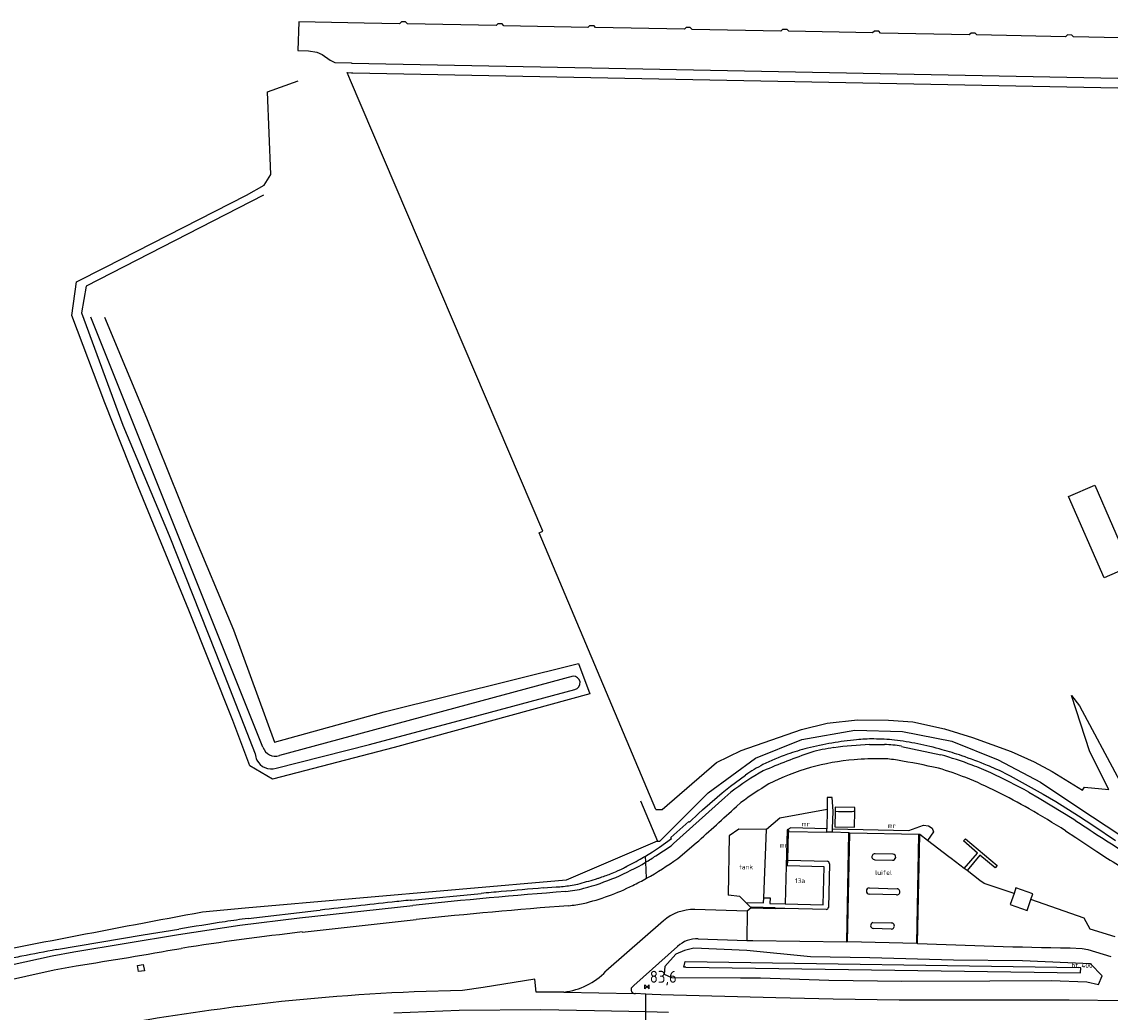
# Model space of a CAD drawing. Extents: x 145741 to 149421, y 457889 to 459999.
# Tile 56 of 84: x 147983 to 148211, y 459467 to 459675. Entities that reach past the tile are written whole.
import ezdxf

# ---------------------------------------------------------------- set-up
doc = ezdxf.new("R2010")
doc.units = 0
doc.header["$LTSCALE"] = 4
doc.layers.get('0').update_dxf_attribs({"linetype": 'CONTINUOUS'})
doc.styles.add('ISO', font='ISO')
doc.styles.get("Standard").update_dxf_attribs({"font": 'ISO'})

# ---------------------------------------------------------------- blocks, each defined once
blk = doc.blocks.new('kilometerpaal')
at = {"color": 0}
for p, q in [((-0.44, 0.44), (0.44, -0.44)), ((-0.44, -0.44), (-0.44, 0.44)), ((0.44, 0.44), (-0.44, -0.44)), ((0.44, -0.44), (0.44, 0.44))]:
    blk.add_line(p, q, dxfattribs=at)
at = {"color": 0, "style": 'ISO'}
blk.add_attdef('KILOMETERPAAL', (0.59, 0.87), '', height=2.5, dxfattribs=at)

msp = doc.modelspace()

# ---------------------------------------------------------------- linework, layer by layer
at = {"linetype": 'Continuous'}
for p, q in [((148040.75, 459675.36), (148040.58, 459669.31)), ((148054.49, 459675.09), (148040.75, 459675.36)), ((148061.93, 459674.94), (148054.49, 459675.09)), ((148062.33, 459675.32), (148061.93, 459674.94)), ((148063.19, 459675.31), (148062.33, 459675.32)), ((148063.6, 459674.91), (148063.19, 459675.31)), ((148082.22, 459674.54), (148063.6, 459674.91)), ((148082.59, 459674.9), (148082.22, 459674.54)), ((148083.52, 459674.89), (148082.59, 459674.9)), ((148083.87, 459674.52), (148083.52, 459674.89)), ((148101.49, 459674.16), (148083.87, 459674.52)), ((148101.85, 459674.51), (148101.49, 459674.16)), ((148102.81, 459674.5), (148101.85, 459674.51)), ((148103.15, 459674.14), (148102.81, 459674.5)), ((148121.79, 459673.79), (148103.15, 459674.14)), ((148122.14, 459674.15), (148121.79, 459673.79)), ((148123.05, 459674.15), (148122.14, 459674.15)), ((148123.45, 459673.75), (148123.05, 459674.15)), ((148142.08, 459673.4), (148123.45, 459673.75)), ((148142.45, 459673.75), (148142.08, 459673.4)), ((148143.39, 459673.73), (148142.45, 459673.75)), ((148143.74, 459673.36), (148143.39, 459673.73)), ((148161.37, 459673.01), (148143.74, 459673.36)), ((148161.75, 459673.38), (148161.37, 459673.01)), ((148162.65, 459673.37), (148161.75, 459673.38)), ((148163.04, 459672.99), (148162.65, 459673.37)), ((148181.66, 459672.62), (148163.04, 459672.99)), ((148182.05, 459672.99), (148181.66, 459672.62)), ((148182.94, 459672.97), (148182.05, 459672.99)), ((148183.3, 459672.6), (148182.94, 459672.97)), ((148201.93, 459672.22), (148183.3, 459672.6)), ((148202.31, 459672.59), (148201.93, 459672.22)), ((148203.24, 459672.57), (148202.31, 459672.59)), ((148203.61, 459672.2), (148203.24, 459672.57)), ((148222.23, 459671.82), (148203.61, 459672.2)), ((148040.58, 459669.31), (148042.81, 459669.25)), ((148042.81, 459669.25), (148044.56, 459668.98)), ((148044.56, 459668.98), (148045.67, 459668.47)), ((148045.67, 459668.47), (148047.34, 459667.28)), ((148047.34, 459667.28), (148048.31, 459666.77)), ((148048.31, 459666.77), (148051.81, 459666.75)), ((148051.81, 459666.75), (148051.81, 459666.62)), ((148051.81, 459666.62), (148098.78, 459665.72)), ((148050.92, 459664.66), (148051.82, 459664.61)), ((148051.65, 459663), (148050.92, 459664.66)), ((148051.82, 459664.61), (148052.1, 459664.61)), ((148052.1, 459664.61), (148250.7, 459660.74)), ((148098.78, 459665.72), (148222.91, 459663.32)), ((148034.2, 459660.6), (148040.63, 459662.94)), ((148092.08, 459568.26), (148051.65, 459663)), ((148034.88, 459643.23), (148034.2, 459660.6)), ((148033.48, 459640.97), (148034.88, 459643.23)), ((148029.79, 459638.88), (148033.48, 459640.97)), ((148033.36, 459638.9), (147996.09, 459619.77)), ((148000, 459623.72), (148029.79, 459638.88)), ((147994.05, 459620.66), (148000, 459623.72)), ((147993.04, 459613.58), (147994.05, 459620.66)), ((147996.09, 459619.77), (147995.09, 459614.15)), ((148000, 459595.26), (147993.04, 459613.58)), ((147995.09, 459614.15), (148003.77, 459590.55)), ((147999.92, 459613.28), (148008.77, 459592.1)), ((148033.23, 459522.82), (147997.03, 459613.24)), ((148006.98, 459577.59), (148000, 459595.26)), ((148003.77, 459590.55), (148013.51, 459567.34)), ((148008.77, 459592.1), (148017.96, 459569.1)), ((148017.66, 459551.63), (148006.98, 459577.59)), ((148202.56, 459575.55), (148208.06, 459577.95)), ((148208.06, 459577.95), (148215.53, 459560.81)), ((148210.03, 459558.42), (148202.56, 459575.55)), ((148017.96, 459569.1), (148027.01, 459547.51)), ((148091.28, 459567.93), (148092.08, 459568.26)), ((148115.8, 459509.75), (148091.28, 459567.93)), ((148013.51, 459567.34), (148023.32, 459542.63)), ((148215.53, 459560.81), (148210.03, 459558.42)), ((148026.92, 459528.46), (148017.66, 459551.63)), ((148027.01, 459547.51), (148035.66, 459523.88)), ((148023.32, 459542.63), (148031.59, 459521.41)), ((148058.73, 459530.29), (148099.56, 459540.45)), ((148099.56, 459540.45), (148101.93, 459534.02)), ((148098.39, 459537.76), (148036.68, 459521.07)), ((148101.93, 459534.02), (148060.79, 459522.77)), ((148076.35, 459528.91), (148098.79, 459534.97)), ((148207.02, 459521.88), (148203.19, 459533.72)), ((148203.19, 459533.72), (148204.88, 459531.52)), ((148204.88, 459531.52), (148213.33, 459515.69)), ((148035.66, 459523.88), (148058.73, 459530.29)), ((148055.62, 459523.43), (148076.35, 459528.91)), ((148030.44, 459518.89), (148026.92, 459528.46)), ((148133.76, 459522.15), (148146.4, 459526.58)), ((148146.4, 459526.58), (148151.84, 459527.85)), ((148146.51, 459524.48), (148157.61, 459526.4)), ((148151.84, 459527.85), (148158.16, 459528.55)), ((148157.61, 459526.4), (148167.63, 459526.16)), ((148158.16, 459528.55), (148164.68, 459528.53)), ((148164.68, 459528.53), (148169.83, 459528.18)), ((148169.83, 459528.18), (148176.46, 459526.71)), ((148176.46, 459526.71), (148182.37, 459524.88)), ((148136.75, 459520.53), (148146.51, 459524.48)), ((148167.63, 459526.16), (148178.02, 459524.07)), ((148178.02, 459524.07), (148187.74, 459520.16)), ((148182.37, 459524.88), (148190.45, 459521.91)), ((148060.79, 459522.77), (148035.2, 459516.09)), ((148035.98, 459518.41), (148055.62, 459523.43)), ((148128.52, 459519.64), (148133.76, 459522.15)), ((148160.72, 459523.38), (148163.84, 459523.4)), ((148167.42, 459523.01), (148175.69, 459521.26)), ((148190.45, 459521.91), (148195.33, 459519.76)), ((148211.04, 459513.97), (148207.02, 459521.88)), ((148117.14, 459509.73), (148128.52, 459519.64)), ((148126.78, 459513.21), (148136.75, 459520.53)), ((148187.74, 459520.16), (148196.68, 459515.45)), ((148195.33, 459519.76), (148199.13, 459517.73)), ((148035.2, 459516.09), (148030.44, 459518.89)), ((148189.02, 459517.42), (148190.24, 459516.78)), ((148199.13, 459517.73), (148205.47, 459513.79)), ((148131.52, 459514.65), (148134.67, 459516.97)), ((148190.24, 459516.78), (148197.23, 459512.98)), ((148196.68, 459515.45), (148204.72, 459510.09)), ((148116.62, 459503.1), (148126.78, 459513.21)), ((148128.68, 459512.33), (148129.76, 459513.24)), ((148129.76, 459513.24), (148131.52, 459514.65)), ((148130.29, 459512.28), (148131.57, 459513.38)), ((148194.21, 459513.37), (148196.34, 459512.14)), ((148197.23, 459512.98), (148199.88, 459511.44)), ((148205.47, 459513.79), (148205.89, 459514.46)), ((148205.89, 459514.46), (148211.04, 459513.97)), ((148119.54, 459502.56), (148130.29, 459512.28)), ((148125.62, 459509.68), (148128.68, 459512.33)), ((148132.72, 459510.38), (148133.7, 459511.2)), ((148151.84, 459512.24), (148151.82, 459509.76)), ((148152.84, 459512.26), (148151.84, 459512.24)), ((148153.08, 459509.36), (148152.84, 459512.26)), ((148196.34, 459512.14), (148203.63, 459507.7)), ((148199.88, 459511.44), (148204.66, 459508.4)), ((148115.8, 459509.75), (148117.14, 459509.73)), ((148122.91, 459507.09), (148124.77, 459508.9)), ((148124.77, 459508.9), (148125.62, 459509.68)), ((148151.82, 459509.76), (148141.89, 459507.93)), ((148151.82, 459509.76), (148151.77, 459505.69)), ((148152.93, 459505.66), (148153.08, 459509.36)), ((148153.46, 459509.35), (148153.39, 459506.08)), ((148153.48, 459510.24), (148153.46, 459509.35)), ((148157.64, 459510.15), (148153.48, 459510.24)), ((148157.55, 459505.99), (148157.62, 459509.37)), ((148157.62, 459509.37), (148157.64, 459510.15)), ((148204.66, 459508.4), (148207.83, 459506.3)), ((148204.72, 459510.09), (148213.29, 459504.44)), ((148118.92, 459503.87), (148122.74, 459507.2)), ((148122.74, 459507.2), (148122.91, 459507.09)), ((148141.89, 459507.93), (148139.05, 459505.55)), ((148144.19, 459505.85), (148143.38, 459505.45)), ((148151.77, 459505.69), (148144.19, 459505.85)), ((148153.39, 459506.08), (148157.55, 459505.99)), ((148169.01, 459505.32), (148172.05, 459506.41)), ((148172.05, 459506.41), (148173.11, 459506.29)), ((148173.11, 459506.29), (148173.91, 459505.79)), ((148173.91, 459505.79), (148174.15, 459505.02)), ((148207.83, 459506.3), (148212.43, 459503.21)), ((148116.57, 459501.79), (148119.06, 459503.63)), ((148119.06, 459503.63), (148118.92, 459503.87)), ((148131.22, 459504.17), (148130.97, 459491.74)), ((148133.27, 459505.61), (148131.22, 459504.17)), ((148139.05, 459505.55), (148133.27, 459505.61)), ((148138.49, 459491.19), (148139.05, 459505.55)), ((148143.38, 459505.45), (148143.18, 459497.88)), ((148143.38, 459505.45), (148143.7, 459505.46)), ((148143.54, 459499.11), (148143.69, 459505.12)), ((148143.7, 459505.46), (148143.69, 459505.12)), ((148143.69, 459505.12), (148151.74, 459504.97)), ((148151.74, 459504.97), (148151.77, 459505.69)), ((148152.93, 459504.94), (148151.74, 459504.97)), ((148152.93, 459504.94), (148152.93, 459505.66)), ((148152.93, 459505.66), (148169.01, 459505.32)), ((148156.38, 459504.8), (148152.93, 459504.94)), ((148155.92, 459481.89), (148156.38, 459504.8)), ((148156.1, 459481.88), (148156.56, 459504.79)), ((148156.56, 459504.79), (148156.38, 459504.8)), ((148171.11, 459504.5), (148156.56, 459504.79)), ((148170.64, 459481.57), (148171.11, 459504.5)), ((148170.82, 459481.57), (148171.29, 459504.49)), ((148171.29, 459504.49), (148171.11, 459504.5)), ((148172.9, 459503.22), (148171.29, 459504.49)), ((148174.15, 459505.02), (148172.9, 459503.22)), ((148180.46, 459503.14), (148180.87, 459503.53)), ((148180.87, 459503.53), (148187.55, 459497.95)), ((148201.92, 459505.26), (148204.09, 459503.87)), ((148204.09, 459503.87), (148208.46, 459500.89)), ((148116.07, 459503.07), (148096.95, 459494.89)), ((148115.07, 459500.82), (148116.57, 459501.79)), ((148115.82, 459499.99), (148118.99, 459502.1)), ((148116.07, 459503.07), (148116.14, 459503.1)), ((148116.14, 459503.1), (148116.62, 459503.1)), ((148118.99, 459502.1), (148119.54, 459502.56)), ((148120.4, 459499.46), (148124.27, 459502.7)), ((148177.4, 459499.8), (148172.9, 459503.22)), ((148183.38, 459500.55), (148180.46, 459503.14)), ((148113.6, 459499.95), (148115.07, 459500.82)), ((148113.67, 459498.64), (148113.6, 459499.95)), ((148143.5, 459497.87), (148143.54, 459499.11)), ((148143.54, 459499.11), (148151.83, 459498.87)), ((148161.83, 459499.17), (148165.51, 459499.07)), ((148165.65, 459500.36), (148161.88, 459500.42)), ((148177.89, 459499.42), (148177.4, 459499.8)), ((148180.64, 459497.31), (148177.89, 459499.42)), ((148180.64, 459497.31), (148183.38, 459500.55)), ((148183.93, 459500.11), (148181.22, 459496.88)), ((148187.13, 459497.47), (148183.93, 459500.11)), ((148208.46, 459500.89), (148210.74, 459499.42)), ((148113.84, 459495.27), (148113.67, 459498.64)), ((148143.17, 459497.88), (148142.98, 459489.87)), ((148143.18, 459497.88), (148143.17, 459497.88)), ((148143.5, 459497.87), (148143.18, 459497.88)), ((148151.16, 459497.71), (148143.5, 459497.87)), ((148150.98, 459489.69), (148151.16, 459497.71)), ((148152.3, 459498.34), (148152.07, 459489.16)), ((148181.22, 459496.88), (148180.64, 459497.31)), ((148183.93, 459494.79), (148181.22, 459496.88)), ((148187.55, 459497.95), (148187.13, 459497.47)), ((148096.95, 459494.89), (148029.45, 459488.99)), ((148184.83, 459494.14), (148183.93, 459494.79)), ((148064.43, 459490.69), (148079.11, 459492.07)), ((148092.14, 459493.24), (148094.88, 459493.44)), ((148160.66, 459493.25), (148166.49, 459493.08)), ((148191.11, 459492.06), (148184.83, 459494.14)), ((148191.11, 459492.06), (148190.29, 459489.75)), ((148191.49, 459493.29), (148191.11, 459492.06)), ((148195.06, 459492.03), (148191.49, 459493.29)), ((148194.64, 459490.8), (148195.06, 459492.03)), ((148064.2, 459490.66), (148064.43, 459490.69)), ((148133.44, 459491.46), (148130.97, 459491.74)), ((148134.74, 459490.17), (148133.44, 459491.46)), ((148135.84, 459489.08), (148134.74, 459490.17)), ((148134.74, 459490.17), (148138.45, 459490.09)), ((148138.45, 459490.09), (148138.49, 459491.19)), ((148138.49, 459491.19), (148139.83, 459491.18)), ((148139.83, 459491.18), (148139.79, 459489.98)), ((148139.79, 459489.98), (148142.98, 459489.87)), ((148142.98, 459489.87), (148150.98, 459489.69)), ((148166.39, 459491.82), (148160.64, 459491.96)), ((148190.29, 459489.75), (148193.83, 459488.48)), ((148193.83, 459488.48), (148194.64, 459490.8)), ((148205.82, 459486.86), (148194.64, 459490.8)), ((148029.45, 459488.99), (148020.51, 459488.16)), ((148030.1, 459486.79), (148044.46, 459488.48)), ((148040.9, 459486.97), (148064.73, 459489.57)), ((148044.46, 459488.48), (148045.25, 459488.57)), ((148135.02, 459488.38), (148123.97, 459488.7)), ((148135.02, 459488.38), (148134.94, 459482.22)), ((148135.84, 459489.08), (148135.02, 459488.38)), ((148135.85, 459489.23), (148135.84, 459489.08)), ((148135.84, 459489.08), (148140.85, 459488.92)), ((148140.85, 459489.06), (148135.85, 459489.23)), ((148140.85, 459489.06), (148140.85, 459488.92)), ((148142.91, 459488.92), (148140.85, 459488.92)), ((148151.63, 459488.73), (148142.91, 459488.92)), ((148015.48, 459483.45), (148028.39, 459485.42)), ((148028.39, 459485.42), (148040.9, 459486.97)), ((148041.49, 459483.97), (148065.45, 459486.62)), ((148117.39, 459486.31), (148105.32, 459475.72)), ((148161.41, 459485.95), (148165.3, 459485.89)), ((148207.07, 459484.58), (148205.82, 459486.86)), ((147989.81, 459480.27), (148008.05, 459483.4)), ((147993.46, 459479.8), (148015.48, 459483.45)), ((148008.05, 459483.4), (148015.52, 459484.57)), ((148165.29, 459484.6), (148161.48, 459484.7)), ((148212.35, 459482.95), (148207.07, 459484.58)), ((148111.17, 459472.76), (148120.38, 459480.92)), ((148123.79, 459480.59), (148121.81, 459480.12)), ((148134.91, 459480.12), (148123.79, 459480.59)), ((148124.71, 459482.53), (148134.94, 459482.22)), ((148134.94, 459482.22), (148136.19, 459482.22)), ((148136.19, 459482.22), (148155.92, 459481.89)), ((148156.1, 459481.88), (148155.92, 459481.89)), ((148170.64, 459481.57), (148156.1, 459481.88)), ((148170.82, 459481.57), (148170.64, 459481.57)), ((148202.85, 459480.62), (148205.39, 459480.52)), ((147968.21, 459474.4), (147988.94, 459478.95)), ((147988.94, 459478.95), (147993.46, 459479.8)), ((148120.03, 459479.34), (148117.71, 459476.7)), ((148121.81, 459480.12), (148120.03, 459479.34)), ((148148.29, 459478.75), (148134.91, 459480.12)), ((148160.78, 459478.51), (148148.29, 459478.75)), ((148178.38, 459478.08), (148160.78, 459478.51)), ((148205.39, 459480.52), (148206.61, 459480.31)), ((148206.61, 459480.31), (148211.46, 459478.85)), ((147989.36, 459476), (147993.97, 459476.86)), ((148006.82, 459476.92), (148008.08, 459477.14)), ((148007.04, 459475.69), (148006.82, 459476.92)), ((148008.08, 459477.14), (148008.3, 459475.84)), ((148117.71, 459476.7), (148117.56, 459475.09)), ((148121.67, 459476.6), (148121.98, 459477.75)), ((148122.12, 459476.57), (148121.67, 459476.6)), ((148121.98, 459477.75), (148204.68, 459476.53)), ((148122.12, 459476.57), (148205.08, 459475.36)), ((148192.87, 459477.94), (148178.38, 459478.08)), ((148207.15, 459477.25), (148192.87, 459477.94)), ((148205.13, 459476.47), (148204.68, 459476.53)), ((148205.08, 459475.36), (148205.13, 459476.47)), ((148209.63, 459474.73), (148207.15, 459477.25)), ((147968.86, 459471.42), (147989.36, 459476)), ((148008.3, 459475.84), (148007.04, 459475.69)), ((148090.35, 459474.06), (148079.52, 459472.33)), ((148090.66, 459471.32), (148090.35, 459474.06)), ((148117.56, 459475.09), (148119.1, 459474.4)), ((148119.1, 459474.4), (148133.56, 459474.33)), ((148133.56, 459474.33), (148137.77, 459474.34)), ((148137.77, 459474.34), (148152.18, 459473.85)), ((148152.18, 459473.85), (148167.52, 459473.65)), ((148167.52, 459473.65), (148186.02, 459473.73)), ((148186.02, 459473.73), (148198.92, 459473.77)), ((148198.92, 459473.77), (148206.37, 459473.5)), ((148208.86, 459472.91), (148209.63, 459474.73)), ((148075.14, 459471.69), (148064.99, 459471.39)), ((148079.52, 459472.33), (148075.14, 459471.69)), ((148110.63, 459472.19), (148111.17, 459472.76)), ((148206.37, 459473.5), (148208.86, 459472.91)), ((148096.48, 459471.35), (148090.66, 459471.32)), ((148096.48, 459471.35), (148111.21, 459471.05)), ((148113.71, 459470.88), (148111.55, 459471.02)), ((148113.71, 459467.16), (148113.71, 459470.88)), ((148115.01, 459470.8), (148113.71, 459470.88)), ((148116.84, 459470.76), (148115.01, 459470.8)), ((148141, 459470.1), (148116.84, 459470.76)), ((148153.1, 459469.82), (148141, 459470.1)), ((148166.95, 459469.65), (148153.1, 459469.82)), ((148181.16, 459469.63), (148166.95, 459469.65)), ((148202.66, 459469.61), (148181.16, 459469.63)), ((148214.66, 459469.48), (148202.66, 459469.61)), ((148027.86, 459468.28), (148024.22, 459467.77)), ((148074.48, 459467.45), (148060.75, 459466.94)), ((148091.66, 459467.59), (148074.48, 459467.45)), ((148102.93, 459467.43), (148091.66, 459467.59)), ((148113.71, 459467.16), (148102.93, 459467.43)), ((148113.71, 459463.57), (148113.71, 459467.16)), ((148118.48, 459467.04), (148113.71, 459467.16))]:
    msp.add_line(p, q, dxfattribs=at)
msp.add_line((148112.58, 459511.54), (148116.14, 459503.1))
for centre, radius, start, end in [((148098.47, 459536.35), 1.41, 283.0178, 93.2309), ((148165.09, 459451.36), 73.38, 95.5602, 99.6262), ((148161.47, 459488.89), 35.68, 89.7659, 95.6164), ((148161.46, 459484.1), 40.46, 83.6113, 89.7839), ((148160.23, 459473.03), 51.61, 78.141, 83.6216), ((148035.87, 459523.74), 2.8, 199.3351, 286.9922), ((148159.09, 459477.41), 46.63, 104.1773, 109.59), ((148163.96, 459458), 66.65, 99.6237, 104.1491), ((148157.28, 459490.55), 32.44, 97.1989, 105.9178), ((148163.48, 459447.37), 76.05, 92.08, 97.758), ((148163.44, 459502.7), 20.7, 78.921, 88.9011), ((148151.79, 459432.85), 92.67, 74.8667, 78.1418), ((148159.83, 459462.66), 61.79, 70.8369, 74.8486), ((148034.96, 459521.63), 3.37, 183.7064, 206.4562), ((148034.96, 459521.63), 3.37, 206.449, 287.5276), ((148159.13, 459477.31), 46.75, 109.601, 116.4571), ((148194.93, 459386.98), 142.57, 109.0543, 113.3744), ((148161.17, 459472.91), 47.41, 94.437, 117.1152), ((148162.68, 459458.02), 62.38, 89.4384, 94.7694), ((148163.11, 459500.13), 20.27, 80.1487, 89.4781), ((148133.07, 459324.28), 198.66, 77.7487, 80.2896), ((148149.26, 459431.12), 93.93, 69.4154, 73.6573), ((148142.72, 459413.46), 113.88, 67.9392, 70.8272), ((148166.29, 459468.1), 57.05, 119.2988, 127.4758), ((148150.33, 459495.05), 26.94, 116.5021, 125.5366), ((148153.59, 459446.75), 74.86, 68.5633, 73.2037), ((148163.39, 459468.47), 54, 65.0365, 69.5148), ((148166.05, 459471.09), 51.7, 63.6334, 67.9179), ((148127.88, 459391.92), 138.38, 61.3587, 65.084), ((148183.49, 459442.97), 84.47, 121.3449, 126.121), ((148150.45, 459440.78), 81.57, 62.9743, 68.0364), ((148135.69, 459407.49), 117.95, 60.2313, 63.9382), ((147777.53, 459892.99), 522.07, 311.6188, 312.8719), ((148155.52, 459607.37), 98.04, 268.7978, 270.554), ((148156.23, 459534.93), 25.6, 270.536, 273.1273), ((148054.17, 459268.29), 279.26, 58.0568, 59.8927), ((148352.64, 459726.66), 264.86, 235.7653, 238.6186), ((148100.75, 459518.54), 22.53, 298.9048, 300.2999), ((147842.02, 459962.6), 536.47, 300.2299, 300.4129), ((148087.92, 459542.22), 50.61, 300.5692, 303.4464), ((148083.93, 459549.36), 61.81, 298.9421, 306.1585), ((148161.84, 459499.8), 0.628, 86.4412, 268.7185), ((148165.57, 459499.72), 0.646, 264.6897, 82.9532), ((148249.57, 459561.39), 73.14, 237.9325, 242.1906), ((148086.98, 459543.69), 52.36, 285.1788, 300.6361), ((148097.81, 459518.25), 23.62, 291.0305, 294.7244), ((148087.97, 459539.62), 47.14, 294.7295, 297.0697), ((148072.73, 459569.28), 80.49, 297.1234, 298.9086), ((148151.79, 459498.37), 0.501, 356.825, 86.1586), ((148012.95, 459816.31), 333.64, 285.0171, 285.6764), ((148098.96, 459509.76), 15.25, 285.7491, 288.7989), ((148081.92, 459559.62), 67.93, 288.8508, 291.0203), ((148083.5, 459550.15), 62.71, 295.965, 298.9325), ((148192.98, 458256.16), 1240.06, 94.44552, 95.93626), ((148151.45, 458728.35), 767.15, 95.09606, 95.41092), ((148417.33, 455752.11), 3755.24, 94.96775, 95.10316), ((148091.6, 459538.44), 45.12, 274.1695, 277.9296), ((148094.23, 459518.95), 26.59, 275.6758, 284.0583), ((148096, 459506.72), 13.1, 277.9857, 285.0122), ((148089.59, 459536.3), 47.6, 283.2987, 296.679), ((148160.69, 459492.6), 0.644, 92.4523, 265.9426), ((148166.47, 459492.45), 0.633, 262.9266, 87.9147), ((148707.94, 453633.19), 5892.76, 96.309023, 96.457002), ((148102.19, 459112.83), 379.74, 95.7407, 96.3209), ((148094.75, 459516.89), 27.52, 275.6562, 282.1358), ((149204.41, 453168.54), 6429.55, 100.610613, 101.120092), ((148187.09, 458313.12), 1179.79, 94.35682, 95.91777), ((148123.77, 459478.96), 9.74, 88.796, 130.9662), ((148151.63, 459489.17), 0.442, 270.6723, 359.1964), ((148115.03, 458895.84), 597.08, 98.64714, 99.59396), ((148047.23, 459341.32), 146.48, 96.717, 98.6274), ((148161.59, 459485.33), 0.644, 106.1121, 260.3741), ((148165.3, 459485.24), 0.646, 268.6266, 90.2195), ((148110.35, 458878.65), 609.23, 96.48941, 98.90806), ((148124.37, 459476.8), 5.74, 86.6888, 134.1504), ((148220.49, 460625.37), 1144.88, 267.51363, 269.11742), ((148000.79, 459386.64), 94.04, 101.1989, 103.3195), ((148065.25, 459061.88), 425.13, 100.2207, 101.2199), ((147800.99, 460703.97), 1242.19, 278.9374, 279.96785), ((148094.79, 459485.89), 14.64, 276.6523, 315.968), ((148111.48, 459471.91), 0.891, 161.5954, 252.5827), ((148084.92, 459009.85), 461.96, 92.4719, 97.0945), ((148111.48, 459471.92), 0.903, 252.7407, 274.3923), ((148084.28, 459013.18), 458.55, 97.5262, 101.3473)]:
    msp.add_arc(centre, radius, start, end, dxfattribs=at)

# ---------------------------------------------------------------- block references
msp.add_blockref('kilometerpaal', (148113.95, 459472.44)).add_auto_attribs({'KILOMETERPAAL': '83,6'})

# ---------------------------------------------------------------- texts
for s, p in [('mr', (148146.45, 459506.19)), ('mr', (148164.51, 459505.85)), ('mr', (148141.81, 459501.71)), ('tank', (148133.29, 459497.15)), ('luifel', (148161.9, 459495.97)), ('13a', (148145.05, 459494.26))]:
    msp.add_text(s, height=1).set_placement(p)
msp.add_text('bt 400', height=1, rotation=359.1849).set_placement((148203.15, 459476.47))

doc.saveas('drawing.dxf')
